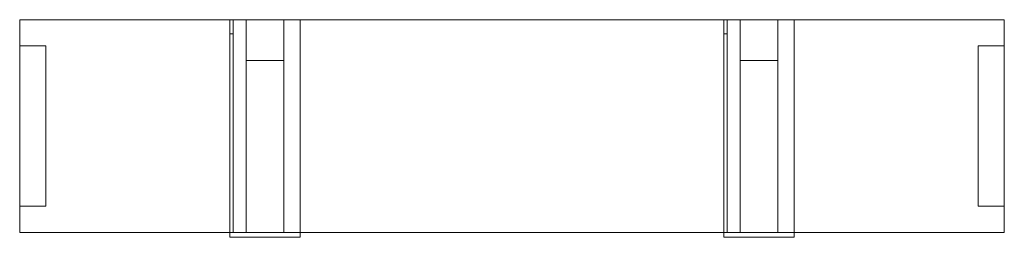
# Model space of a CAD drawing. Header units: millimetres. Extents: x -301 to 301, y 2 to 135.
import ezdxf

# ---------------------------------------------------------------- set-up
doc = ezdxf.new("R2010")
doc.units = ezdxf.units.MM

# ---------------------------------------------------------------- blocks, each defined once
blk = doc.blocks.new('RSen_56_ME_FB_SOg - mini - SH_jaga - standard-287422-bottom')
at = {"lineweight": 18}
for p, q in [((-172.53, 135), (-301, 135)), ((-301, 135), (-301, 119)), ((129.47, 135), (-129.53, 135)), ((301, 135), (172.47, 135)), ((301, 119), (301, 135)), ((-301, 119), (-285, 119)), ((-301, 21), (-301, 119)), ((-285, 119), (-285, 21)), ((285, 21), (285, 119)), ((285, 119), (301, 119)), ((301, 119), (301, 21)), ((-285, 21), (-301, 21)), ((-301, 21), (-301, 5)), ((301, 21), (285, 21)), ((301, 5), (301, 21)), ((-301, 5), (-172.53, 5)), ((-129.5, 5), (129.47, 5)), ((172.5, 5), (301, 5))]:
    blk.add_line(p, q, dxfattribs=at)
blk = doc.blocks.new('RSen_56_ME_FB_SOg - mini - wall brackets - SH_jaga - standard-287456-bottom')
at = {"lineweight": 18}
for p, q in [((-170.53, 135), (-172.53, 135)), ((-172.53, 135), (-172.53, 126.3)), ((-170.53, 135), (-162.53, 135)), ((-170.53, 126.3), (-170.53, 135)), ((-139.53, 135), (-162.53, 135)), ((-162.53, 135), (-162.53, 110)), ((-139.53, 135), (-129.53, 135)), ((-139.53, 110), (-139.53, 135)), ((-129.53, 5), (-129.53, 135)), ((131.47, 135), (129.47, 135)), ((129.47, 135), (129.47, 126.3)), ((131.47, 135), (139.47, 135)), ((131.47, 126.3), (131.47, 135)), ((162.47, 135), (139.47, 135)), ((139.47, 135), (139.47, 110)), ((162.47, 135), (172.47, 135)), ((162.47, 110), (162.47, 135)), ((172.47, 5), (172.47, 135)), ((-172.53, 126.3), (-170.53, 126.3)), ((-172.53, 126.3), (-172.53, 5)), ((-170.53, 126.3), (-170.53, 5)), ((129.47, 126.3), (131.47, 126.3)), ((129.47, 126.3), (129.47, 5)), ((131.47, 126.3), (131.47, 5)), ((-162.53, 110), (-139.53, 110)), ((-162.53, 110), (-162.53, 5)), ((-139.53, 110), (-139.53, 5)), ((139.47, 110), (162.47, 110)), ((139.47, 110), (139.47, 5)), ((162.47, 110), (162.47, 5)), ((-172.5, 5), (-172.53, 5)), ((-172.5, 5), (-129.5, 5)), ((-172.5, 2), (-172.5, 5)), ((-129.5, 2), (-172.5, 2)), ((-139.53, 5), (-162.53, 5)), ((-129.5, 2), (-129.5, 5)), ((129.5, 5), (129.47, 5)), ((129.5, 5), (172.5, 5)), ((129.5, 2), (129.5, 5)), ((172.5, 2), (129.5, 2)), ((162.47, 5), (139.47, 5)), ((172.5, 2), (172.5, 5))]:
    blk.add_line(p, q, dxfattribs=at)

msp = doc.modelspace()

# ---------------------------------------------------------------- block references
at = {"lineweight": 18}
for name in ['RSen_56_ME_FB_SOg - mini - SH_jaga - standard-287422-bottom', 'RSen_56_ME_FB_SOg - mini - wall brackets - SH_jaga - standard-287456-bottom']:
    msp.add_blockref(name, (0, 0), dxfattribs=at)

doc.saveas('drawing.dxf')
